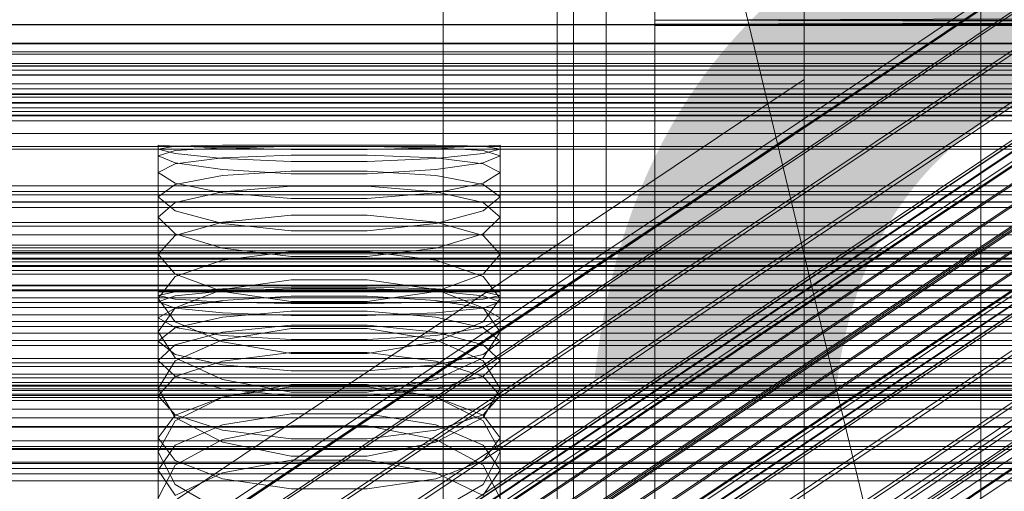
# Model space of a CAD drawing. Header units: millimetres. Extents: x -3490 to 61924, y -72580 to 6847.
# Tile 240 of 256: x 132 to 253, y -33925 to -33867. Entities that reach past the tile are written whole.
import ezdxf

# ---------------------------------------------------------------- set-up
doc = ezdxf.new("R2010")
doc.units = ezdxf.units.MM
for name, color, linetype, lineweight in [('COTAS_O', 1, 'Continuous', 0), ('COTAS_P', 1, 'Continuous', 0), ('frontal_briquetadora', 7, 'Continuous', 0), ('frontal_C01', 7, 'Continuous', 0), ('frontal_C02', 7, 'Continuous', 0), ('frontal_C03', 7, 'Continuous', 0), ('frontal_secador', 7, 'Continuous', 0)]:
    doc.layers.add(name, color=color, linetype=linetype, lineweight=lineweight)
doc.dimstyles.new('R19_100', dxfattribs={"dimtxt": 250, "dimasz": 150, "dimexe": 150, "dimexo": 80, "dimgap": 100, "dimtad": 1, "dimtih": 1, "dimtoh": 1, "dimdsep": 46, "dimcen": 0.09, "dimadec": 0, "dimazin": 0, "dimtfac": 1, "dimtdec": 4, "dimtofl": 0, "dimtmove": 0, "dimatfit": 3, "dimfxl": 1, "dimtolj": 1, "dimtzin": 0, "dimarcsym": 0})

# ---------------------------------------------------------------- blocks, each defined once
blk = doc.blocks.new('DIM_R29_57')
at = {"layer": 'COTAS_O'}
for p, q in [((-1725, -33700), (-1575, -33655)), ((1725, -33700), (1575, -33655)), ((-1725, -34400), (-1725, -33700)), ((-1725, -33700), (1725, -33700)), ((-1725, -33700), (-1575, -33745)), ((1725, -33700), (1575, -33745)), ((1725, -34400), (1725, -33700))]:
    blk.add_line(p, q, dxfattribs=at)
blk.add_text('3450 O', height=250, dxfattribs=at).set_placement((0, -33600))
blk = doc.blocks.new('DIM_R29_58')
at = {"layer": 'COTAS_P'}
for p, q in [((-150, -32300), (550, -32300)), ((550, -32300), (505, -32450)), ((550, -34900), (550, -32300)), ((550, -32300), (595, -32450)), ((550, -34900), (505, -34750)), ((550, -34900), (595, -34750)), ((-150, -34900), (550, -34900))]:
    blk.add_line(p, q, dxfattribs=at)
blk.add_text('2600 P', height=250, rotation=90, dxfattribs=at).set_placement((450, -33600))
blk = doc.blocks.new('DIM_R29_61')
at = {"layer": 'COTAS_O'}
for p, q in [((-650, -34200), (-500, -34155)), ((650, -34200), (500, -34155)), ((-650, -34900), (-650, -34200)), ((-650, -34200), (650, -34200)), ((-650, -34200), (-500, -34245)), ((650, -34200), (500, -34245)), ((650, -34900), (650, -34200))]:
    blk.add_line(p, q, dxfattribs=at)
blk.add_text('1300 O', height=250, dxfattribs=at).set_placement((0, -34100))

msp = doc.modelspace()

# ---------------------------------------------------------------- linework, layer by layer
at = {"layer": 'frontal_briquetadora'}
for p, q in [((200, -33765), (200, -33920)), ((204, -33920), (204, -33765)), ((210, -33820), (210, -34060)), ((210, -34260), (210, -33820)), ((210, -34680), (210, -33820)), ((210, -33820), (416.55, -34680)), ((200, -33869.692), (200, -33852.858)), ((210, -33853.384), (210, -34060)), ((200, -33854.32), (200, -33870.936)), ((210, -34060), (210, -33855.985)), ((210, -33858.384), (210, -34060)), ((184, -33860), (184, -33940)), ((198, -33940), (198, -33860)), ((210, -33860.559), (210, -34060)), ((200, -33877.066), (200, -33861.773)), ((200, -33862.803), (200, -33877.883)), ((210, -33862.488), (210, -34060)), ((210, -33864.153), (210, -34060)), ((210, -33865.538), (210, -34060)), ((430, -33866.629), (210, -33867.416)), ((210, -33867.416), (210, -33866.629)), ((210, -33866.629), (210, -34060)), ((430, -33867.416), (210, -33867.416)), ((430, -33867.416), (210, -33867.891)), ((210, -33867.891), (210, -33867.416)), ((430, -33867.891), (210, -33867.416)), ((210, -33867.416), (210, -34060)), ((430, -33867.891), (210, -33867.891)), ((430, -33867.891), (210, -33868.05)), ((210, -33868.05), (210, -33867.891)), ((430, -33868.05), (210, -33867.891)), ((210, -33867.891), (210, -34060)), ((430, -33868.05), (210, -33868.05)), ((210, -33868.05), (210, -34060)), ((200, -33883.135), (200, -33869.692)), ((200, -33870.936), (200, -33884.039)), ((184, -33880.454), (184, -33875.627)), ((198, -33880.454), (198, -33875.627)), ((210, -33880.454), (210, -33875.627)), ((200, -33888.245), (200, -33877.066)), ((200, -33877.883), (200, -33888.77)), ((184, -33889.153), (184, -33880.454)), ((198, -33889.153), (198, -33880.454)), ((210, -33889.153), (210, -33880.454)), ((151.08, -33882.856), (149, -33882.75)), ((149, -33900.75), (149, -33882.75)), ((149, -33883.222), (151.08, -33882.881)), ((151.08, -33883.775), (149, -33883.222)), ((149, -33901.201), (149, -33883.222)), ((151.08, -33883.423), (149, -33884.062)), ((151.08, -33882.881), (156.906, -33882.76)), ((156.906, -33883.094), (151.08, -33882.856)), ((156.906, -33883.063), (151.08, -33883.423)), ((156.906, -33882.76), (165.326, -33882.752)), ((165.326, -33882.922), (156.906, -33883.063)), ((165.326, -33883.285), (156.906, -33883.094)), ((165.326, -33882.752), (174.674, -33882.752)), ((174.674, -33882.922), (165.326, -33882.922)), ((174.674, -33883.285), (165.326, -33883.285)), ((174.674, -33882.752), (183.094, -33882.76)), ((183.094, -33883.063), (174.674, -33882.922)), ((183.094, -33883.094), (174.674, -33883.285)), ((183.094, -33882.76), (188.92, -33882.881)), ((188.92, -33882.856), (183.094, -33883.094)), ((188.92, -33883.423), (183.094, -33883.063)), ((191, -33882.75), (188.92, -33882.856)), ((188.92, -33882.881), (191, -33883.222)), ((191, -33883.222), (188.92, -33883.775)), ((191, -33884.062), (188.92, -33883.423)), ((191, -33900.75), (191, -33882.75)), ((191, -33901.201), (191, -33883.222)), ((200, -33883.253), (200, -33882.75)), ((200, -33883.285), (200, -33882.75)), ((200, -33882.75), (200, -33883.222)), ((200, -33891.871), (200, -33883.135)), ((200, -33883.222), (200, -33884.7)), ((200, -33884.763), (200, -33883.253)), ((200, -33884.826), (200, -33883.285)), ((149, -33902.002), (149, -33884.062)), ((149, -33884.062), (151.08, -33884.912)), ((156.906, -33884.371), (151.08, -33883.775)), ((156.906, -33884.304), (151.08, -33885.021)), ((165.326, -33883.964), (156.906, -33884.304)), ((165.326, -33884.761), (156.906, -33884.371)), ((174.674, -33883.964), (165.326, -33883.964)), ((174.674, -33884.761), (165.326, -33884.761)), ((183.094, -33884.304), (174.674, -33883.964)), ((183.094, -33884.371), (174.674, -33884.761)), ((188.92, -33883.775), (183.094, -33884.371)), ((188.92, -33885.021), (183.094, -33884.304)), ((188.92, -33884.912), (191, -33884.062)), ((191, -33902.002), (191, -33884.062)), ((200, -33884.039), (200, -33892.346)), ((200, -33884.7), (200, -33887.18)), ((200, -33887.273), (200, -33884.763)), ((200, -33887.368), (200, -33884.826)), ((151.08, -33885.021), (149, -33886.106)), ((151.08, -33884.912), (156.906, -33885.746)), ((156.906, -33885.746), (165.326, -33886.268)), ((156.906, -33886.485), (165.326, -33885.947)), ((165.326, -33885.947), (174.674, -33885.947)), ((174.674, -33886.268), (183.094, -33885.746)), ((174.674, -33885.947), (183.094, -33886.485)), ((183.094, -33885.746), (188.92, -33884.912)), ((191, -33886.106), (188.92, -33885.021)), ((149, -33903.952), (149, -33886.106)), ((151.08, -33887.4), (149, -33886.106)), ((151.08, -33887.559), (156.906, -33886.485)), ((165.326, -33886.268), (174.674, -33886.268)), ((183.094, -33886.485), (188.92, -33887.559)), ((191, -33886.106), (188.92, -33887.4)), ((191, -33903.952), (191, -33886.106)), ((200, -33887.18), (200, -33890.655)), ((149, -33889.086), (151.08, -33887.559)), ((156.906, -33888.59), (151.08, -33887.4)), ((156.906, -33888.46), (151.08, -33889.77)), ((165.326, -33887.791), (156.906, -33888.46)), ((174.674, -33887.791), (165.326, -33887.791)), ((183.094, -33888.46), (174.674, -33887.791)), ((188.92, -33887.4), (183.094, -33888.59)), ((188.92, -33889.77), (183.094, -33888.46)), ((188.92, -33887.559), (191, -33889.086)), ((200, -33890.779), (200, -33887.273)), ((200, -33890.905), (200, -33887.368)), ((200, -33894.218), (200, -33888.245)), ((151.08, -33890.822), (149, -33889.086)), ((149, -33906.796), (149, -33889.086)), ((165.326, -33889.308), (156.906, -33888.59)), ((174.674, -33889.308), (165.326, -33889.308)), ((183.094, -33888.59), (174.674, -33889.308)), ((184, -33900), (184, -33889.153)), ((191, -33889.086), (188.92, -33890.822)), ((191, -33906.796), (191, -33889.086)), ((198, -33900), (198, -33889.153)), ((200, -33888.77), (200, -33894.399)), ((210, -33900), (210, -33889.153)), ((151.08, -33889.77), (149, -33891.591)), ((156.906, -33892.364), (151.08, -33890.822)), ((188.92, -33890.822), (183.094, -33892.364)), ((191, -33891.591), (188.92, -33889.77)), ((200, -33890.655), (200, -33895.117)), ((200, -33895.272), (200, -33890.779)), ((149, -33909.185), (149, -33891.591)), ((149, -33891.591), (151.08, -33893.618)), ((165.326, -33891.333), (156.906, -33892.198)), ((174.674, -33891.333), (165.326, -33891.333)), ((183.094, -33892.198), (174.674, -33891.333)), ((188.92, -33893.618), (191, -33891.591)), ((191, -33909.185), (191, -33891.591)), ((200, -33895.428), (200, -33890.905)), ((200, -33895.045), (200, -33891.871)), ((156.906, -33892.198), (151.08, -33893.859)), ((165.326, -33893.278), (156.906, -33892.364)), ((174.674, -33893.277), (165.326, -33893.278)), ((183.094, -33892.364), (174.674, -33893.277)), ((188.92, -33893.859), (183.094, -33892.198)), ((200, -33892.346), (200, -33895.045)), ((151.08, -33893.859), (149, -33896.116)), ((151.08, -33893.618), (156.906, -33895.393)), ((183.094, -33895.393), (188.92, -33893.618)), ((191, -33896.116), (188.92, -33893.859)), ((200, -33894.399), (200, -33894.218)), ((200, -33895.045), (-160, -33895.045)), ((156.906, -33895.393), (165.326, -33896.435)), ((174.674, -33896.435), (183.094, -33895.393)), ((200, -33895.117), (200, -33900.553)), ((200, -33900.739), (200, -33895.272)), ((200, -33900.925), (200, -33895.428)), ((151.08, -33898.576), (149, -33896.116)), ((149, -33913.502), (149, -33896.116)), ((151.08, -33898.867), (156.906, -33896.858)), ((156.906, -33896.858), (165.326, -33895.8)), ((165.326, -33895.8), (174.674, -33895.8)), ((165.326, -33896.435), (174.674, -33896.435)), ((174.674, -33895.8), (183.094, -33896.858)), ((183.094, -33896.858), (188.92, -33898.867)), ((191, -33896.116), (188.92, -33898.576)), ((191, -33913.502), (191, -33896.116)), ((149, -33901.553), (151.08, -33898.867)), ((156.906, -33900.697), (151.08, -33898.576)), ((165.326, -33899.285), (156.906, -33900.472)), ((174.674, -33899.285), (165.326, -33899.285)), ((183.094, -33900.472), (174.674, -33899.285)), ((188.92, -33898.576), (183.094, -33900.697)), ((188.92, -33898.867), (191, -33901.553)), ((184, -33900), (-194, -33900)), ((156.907, -33900.395), (151.08, -33900.754)), ((156.906, -33900.472), (151.08, -33902.709)), ((165.327, -33900.196), (156.907, -33900.395)), ((156.907, -33900.66), (165.327, -33900.329)), ((174.673, -33900.196), (165.327, -33900.196)), ((165.327, -33900.329), (174.673, -33900.329)), ((183.093, -33900.395), (174.673, -33900.196)), ((174.673, -33900.329), (183.093, -33900.66)), ((188.92, -33900.754), (183.093, -33900.395)), ((188.92, -33902.709), (183.094, -33900.472)), ((184, -33900), (184, -33910.847)), ((210, -33900), (198, -33900)), ((198, -33900), (198, -33910.847)), ((200, -33900.553), (200, -33906.951)), ((210, -33900), (210, -33910.847)), ((149, -33900.75), (151.08, -33900.75)), ((151.08, -33900.754), (149, -33901.201)), ((149, -33901.201), (151.08, -33901.648)), ((149, -33902.002), (151.08, -33901.257)), ((151.08, -33904.442), (149, -33901.553)), ((149, -33918.691), (149, -33901.553)), ((151.08, -33901.257), (156.907, -33900.66)), ((151.08, -33900.75), (156.907, -33900.75)), ((151.08, -33901.648), (156.907, -33902.006)), ((165.326, -33901.931), (156.906, -33900.697)), ((156.907, -33900.75), (165.327, -33900.75)), ((156.907, -33901.809), (165.327, -33901.279)), ((165.327, -33900.75), (174.673, -33900.75)), ((165.327, -33901.279), (174.673, -33901.279)), ((174.673, -33900.75), (183.093, -33900.75)), ((174.673, -33901.279), (183.093, -33901.809)), ((183.094, -33900.697), (174.674, -33901.931)), ((183.093, -33900.66), (188.92, -33901.257)), ((183.093, -33900.75), (188.92, -33900.75)), ((183.093, -33902.006), (188.92, -33901.648)), ((188.92, -33900.75), (191, -33900.75)), ((191, -33901.201), (188.92, -33900.754)), ((188.92, -33901.648), (191, -33901.201)), ((188.92, -33901.257), (191, -33902.002)), ((191, -33901.553), (188.92, -33904.442)), ((191, -33918.691), (191, -33901.553)), ((200, -33907.167), (200, -33900.739)), ((200, -33907.383), (200, -33900.925)), ((151.08, -33902.746), (149, -33902.002)), ((151.08, -33902.709), (149, -33905.679)), ((149, -33903.952), (151.08, -33902.762)), ((151.08, -33902.762), (156.907, -33901.809)), ((156.907, -33903.344), (151.08, -33902.746)), ((156.907, -33902.006), (165.327, -33902.205)), ((174.674, -33901.931), (165.326, -33901.931)), ((165.327, -33902.205), (174.673, -33902.205)), ((174.673, -33902.205), (183.093, -33902.006)), ((183.093, -33901.809), (188.92, -33902.762)), ((188.92, -33902.746), (183.093, -33903.344)), ((191, -33902.002), (188.92, -33902.746)), ((191, -33905.679), (188.92, -33902.709)), ((188.92, -33902.762), (191, -33903.952)), ((149, -33903.952), (151.08, -33905.141)), ((156.907, -33903.856), (151.08, -33905.165)), ((165.327, -33903.131), (156.907, -33903.856)), ((165.327, -33903.675), (156.907, -33903.344)), ((174.673, -33903.131), (165.327, -33903.131)), ((174.673, -33903.675), (165.327, -33903.675)), ((183.093, -33903.856), (174.673, -33903.131)), ((183.093, -33903.344), (174.673, -33903.675)), ((188.92, -33905.165), (183.093, -33903.856)), ((188.92, -33905.141), (191, -33903.952)), ((151.08, -33905.165), (149, -33906.796)), ((156.906, -33906.903), (151.08, -33904.442)), ((151.08, -33905.141), (156.907, -33906.095)), ((165.326, -33905.267), (156.906, -33906.643)), ((156.907, -33905.719), (165.327, -33904.863)), ((174.674, -33905.267), (165.326, -33905.267)), ((165.327, -33904.863), (174.673, -33904.863)), ((174.673, -33904.863), (183.093, -33905.719)), ((183.094, -33906.643), (174.674, -33905.267)), ((183.093, -33906.095), (188.92, -33905.141)), ((188.92, -33904.442), (183.094, -33906.903)), ((191, -33906.796), (188.92, -33905.165)), ((149, -33922.627), (149, -33905.679)), ((149, -33905.679), (151.08, -33908.849)), ((151.08, -33907.261), (156.907, -33905.719)), ((156.907, -33906.095), (165.327, -33906.624)), ((174.673, -33906.624), (183.093, -33906.095)), ((183.093, -33905.719), (188.92, -33907.261)), ((188.92, -33908.849), (191, -33905.679)), ((191, -33922.627), (191, -33905.679)), ((149, -33906.796), (151.08, -33908.427)), ((149, -33909.185), (151.08, -33907.261)), ((156.906, -33906.643), (151.08, -33909.219)), ((165.326, -33908.325), (156.906, -33906.903)), ((165.327, -33906.624), (174.673, -33906.624)), ((183.094, -33906.903), (174.674, -33908.325)), ((188.92, -33909.219), (183.094, -33906.643)), ((188.92, -33908.427), (191, -33906.796)), ((188.92, -33907.261), (191, -33909.185)), ((200, -33906.951), (200, -33914.294)), ((200, -33914.539), (200, -33907.167)), ((200, -33914.784), (200, -33907.383)), ((151.08, -33908.427), (156.907, -33909.735)), ((151.08, -33908.849), (156.906, -33911.534)), ((156.907, -33909.253), (165.327, -33908.203)), ((174.674, -33908.325), (165.326, -33908.325)), ((165.327, -33908.203), (174.673, -33908.203)), ((174.673, -33908.203), (183.093, -33909.253)), ((183.093, -33909.735), (188.92, -33908.427)), ((183.094, -33911.534), (188.92, -33908.849)), ((151.08, -33911.108), (149, -33909.185)), ((151.08, -33909.219), (149, -33912.608)), ((151.08, -33911.144), (156.907, -33909.253)), ((156.907, -33909.735), (165.327, -33910.461)), ((174.673, -33910.461), (183.093, -33909.735)), ((183.093, -33909.253), (188.92, -33911.144)), ((191, -33909.185), (188.92, -33911.108)), ((191, -33912.608), (188.92, -33909.219)), ((149, -33913.502), (151.08, -33911.144)), ((156.907, -33912.651), (151.08, -33911.108)), ((165.327, -33910.461), (174.673, -33910.461)), ((188.92, -33911.108), (183.093, -33912.651)), ((184, -33910.847), (184, -33919.546)), ((188.92, -33911.144), (191, -33913.502)), ((198, -33910.847), (198, -33919.546)), ((210, -33910.847), (210, -33919.546)), ((151.08, -33916.193), (149, -33912.608)), ((149, -33929.238), (149, -33912.608)), ((156.906, -33911.534), (165.326, -33913.08)), ((156.906, -33913.701), (165.326, -33912.14)), ((165.327, -33912.428), (156.907, -33913.668)), ((165.326, -33912.14), (174.674, -33912.14)), ((174.673, -33912.428), (165.327, -33912.428)), ((183.093, -33913.668), (174.673, -33912.428)), ((174.674, -33913.08), (183.094, -33911.534)), ((174.674, -33912.14), (183.094, -33913.701)), ((191, -33912.608), (188.92, -33916.193)), ((191, -33929.238), (191, -33912.608)), ((149, -33913.502), (151.08, -33915.861)), ((156.907, -33913.668), (151.08, -33915.903)), ((151.08, -33916.61), (156.906, -33913.701)), ((165.327, -33913.507), (156.907, -33912.651)), ((165.326, -33913.08), (174.674, -33913.08)), ((174.673, -33913.507), (165.327, -33913.507)), ((183.093, -33912.651), (174.673, -33913.507)), ((188.92, -33915.903), (183.093, -33913.668)), ((183.094, -33913.701), (188.92, -33916.61)), ((188.92, -33915.861), (191, -33913.502)), ((200, -33914.294), (200, -33922.563)), ((200, -33922.836), (200, -33914.539)), ((200, -33923.11), (200, -33914.784)), ((151.08, -33915.903), (149, -33918.691)), ((151.08, -33915.861), (156.907, -33917.752)), ((156.906, -33919.209), (151.08, -33916.193)), ((156.907, -33917.096), (165.327, -33915.73)), ((165.327, -33915.73), (174.673, -33915.73)), ((174.673, -33915.73), (183.093, -33917.096)), ((183.093, -33917.752), (188.92, -33915.861)), ((188.92, -33916.193), (183.094, -33919.209)), ((191, -33918.691), (188.92, -33915.903)), ((149, -33920.41), (151.08, -33916.61)), ((151.08, -33919.558), (156.907, -33917.096)), ((165.326, -33917.209), (156.906, -33918.891)), ((174.674, -33917.209), (165.326, -33917.209)), ((183.094, -33918.891), (174.674, -33917.209)), ((183.093, -33917.096), (188.92, -33919.558)), ((188.92, -33916.61), (191, -33920.41)), ((149, -33918.691), (151.08, -33921.478)), ((156.907, -33917.752), (165.327, -33918.801)), ((174.673, -33918.801), (183.093, -33917.752)), ((188.92, -33921.478), (191, -33918.691)), ((149, -33922.627), (151.08, -33919.558)), ((156.906, -33918.891), (151.08, -33922.018)), ((165.326, -33920.937), (156.906, -33919.209)), ((165.327, -33918.801), (174.673, -33918.801)), ((183.094, -33919.209), (174.674, -33920.937)), ((188.92, -33922.018), (183.094, -33918.891)), ((184, -33919.546), (184, -33924.373)), ((188.92, -33919.558), (191, -33922.627)), ((198, -33919.546), (198, -33924.373)), ((210, -33919.546), (210, -33924.373)), ((200, -33920), (-160, -33920)), ((151.08, -33924.402), (149, -33920.41)), ((149, -33936.682), (149, -33920.41)), ((174.674, -33920.937), (165.326, -33920.937)), ((191, -33920.41), (188.92, -33924.402)), ((191, -33936.682), (191, -33920.41)), ((204, -33920), (200, -33920)), ((200, -33920), (200, -34100)), ((204, -34100), (204, -33920)), ((151.08, -33922.018), (149, -33926.087)), ((151.08, -33921.478), (156.907, -33923.713)), ((156.907, -33922.955), (165.327, -33921.403)), ((165.327, -33921.403), (174.673, -33921.403)), ((174.673, -33921.403), (183.093, -33922.955)), ((183.093, -33923.713), (188.92, -33921.478)), ((191, -33926.087), (188.92, -33922.018)), ((151.08, -33925.697), (149, -33922.627)), ((151.08, -33925.751), (156.907, -33922.955)), ((183.093, -33922.955), (188.92, -33925.751)), ((191, -33922.627), (188.92, -33925.697)), ((200, -33922.563), (200, -33931.737)), ((200, -33932.038), (200, -33922.836)), ((200, -33932.339), (200, -33923.11)), ((156.906, -33927.741), (151.08, -33924.402)), ((156.907, -33923.713), (165.327, -33924.953)), ((174.673, -33924.953), (183.093, -33923.713)), ((188.92, -33924.402), (183.094, -33927.741)), ((165.327, -33924.953), (174.673, -33924.953))]:
    msp.add_line(p, q, dxfattribs=at)
at = {"layer": 'frontal_C01'}
for p, q in [((250, -35948.844), (250, -33373.251)), ((250, -33378.064), (250, -35953.656)), ((228.298, -33928.654), (228.298, -33666.04)), ((228.298, -33671.821), (228.298, -33934.434)), ((146.872, -33988.618), (331.181, -33864.284)), ((146.383, -33989.708), (330.692, -33865.373)), ((148.32, -33988.968), (332.629, -33864.633)), ((150.629, -33990.733), (334.938, -33866.398)), ((146.887, -33992.163), (331.197, -33867.828)), ((980, -33912.304), (-980, -33912.304)), ((980, -33917.304), (-980, -33917.304))]:
    msp.add_line(p, q, dxfattribs=at)
at = {"layer": 'frontal_C02'}
for p, q in [((250, -35767.183), (250, -32921.727)), ((250, -32926.497), (250, -35771.953)), ((228.298, -33874.707), (228.298, -33584.212)), ((228.298, -33589.943), (228.298, -33880.437)), ((146.872, -33933.95), (331.181, -33810.695)), ((148.32, -33934.108), (332.629, -33810.853)), ((146.383, -33935.233), (330.692, -33811.978)), ((150.629, -33935.695), (334.938, -33812.44)), ((141.218, -33957.459), (355.017, -33814.483)), ((141.731, -33957.515), (355.53, -33814.539)), ((146.887, -33937.869), (331.197, -33814.614)), ((141.045, -33957.913), (354.844, -33814.938)), ((141.224, -33958.847), (355.022, -33815.872)), ((142.549, -33958.077), (356.348, -33815.102)), ((153.641, -33938.604), (337.95, -33815.35)), ((143.617, -33959.108), (357.415, -33816.133)), ((141.742, -33960.197), (355.541, -33817.222)), ((144.861, -33960.537), (358.659, -33817.561)), ((142.565, -33961.871), (356.363, -33818.895)), ((359.995, -33819.291), (146.196, -33962.266)), ((148.35, -33941.678), (332.659, -33818.423)), ((157.152, -33942.637), (341.461, -33819.382)), ((143.635, -33963.754), (357.434, -33820.779)), ((147.533, -33964.178), (361.332, -33821.203)), ((144.881, -33965.719), (358.68, -33822.743)), ((148.779, -33966.143), (362.578, -33823.168)), ((150.672, -33946.401), (334.981, -33823.147)), ((345.231, -33824.263), (160.922, -33947.518)), ((146.218, -33967.631), (360.017, -33824.656)), ((149.85, -33968.027), (363.648, -33825.051)), ((147.554, -33969.361), (361.352, -33826.385)), ((150.672, -33969.7), (364.471, -33826.725)), ((148.798, -33970.789), (362.596, -33827.814)), ((149.865, -33971.82), (363.664, -33828.845)), ((151.191, -33971.05), (364.989, -33828.075)), ((151.369, -33971.984), (365.168, -33829.009)), ((153.694, -33951.717), (338.003, -33828.462)), ((150.683, -33972.383), (364.482, -33829.407)), ((151.196, -33972.439), (364.995, -33829.463)), ((164.693, -33952.915), (349.002, -33829.66)), ((157.211, -33957.262), (341.52, -33834.007)), ((168.21, -33958.46), (352.519, -33835.205)), ((160.982, -33962.659), (345.291, -33839.404)), ((171.232, -33963.775), (355.541, -33840.521)), ((164.752, -33967.54), (349.061, -33844.285)), ((173.554, -33968.499), (357.863, -33845.244)), ((168.263, -33971.572), (352.572, -33848.318)), ((175.016, -33972.308), (359.326, -33849.053)), ((171.275, -33974.481), (355.584, -33851.227)), ((175.521, -33974.944), (359.83, -33851.689)), ((173.584, -33976.069), (357.893, -33852.814)), ((175.032, -33976.227), (359.341, -33852.972)), ((-311.15, -33867.961), (311.15, -33867.961)), ((-311.15, -33871.585), (311.15, -33871.585)), ((-311.15, -33873.052), (311.15, -33873.052)), ((228.298, -33874.707), (130, -33940.443)), ((228.298, -34165.201), (228.298, -33874.707)), ((228.298, -33874.707), (228.298, -33880.437)), ((-311.15, -33875.833), (311.15, -33875.833)), ((-450, -33876.51), (450, -33876.51)), ((-311.15, -33876.871), (311.15, -33876.871)), ((-311.15, -33878.619), (311.15, -33878.619)), ((-311.15, -33879.156), (311.15, -33879.156)), ((-311.15, -33879.752), (311.15, -33879.752)), ((130, -33946.173), (228.298, -33880.437)), ((228.298, -33880.437), (228.298, -34170.932)), ((450, -33888.432), (-450, -33888.432)), ((450, -33909.919), (-450, -33909.919)), ((-450, -33921.841), (450, -33921.841))]:
    msp.add_line(p, q, dxfattribs=at)
at = {"layer": 'frontal_C03'}
for p, q in [((1250, -33867.932), (-1250, -33867.932)), ((1250, -33870.24), (-1250, -33870.24)), ((-1250, -33871.297), (1250, -33871.297)), ((-1250, -33872.731), (1250, -33872.731)), ((-1250, -33873.529), (1250, -33873.529)), ((-1250, -33874.113), (1250, -33874.113)), ((1250, -33874.149), (-1250, -33874.149)), ((1250, -33875.207), (-1250, -33875.207)), ((-1250, -33876.451), (1250, -33876.451)), ((1250, -33877.514), (-1250, -33877.514)), ((-1250, -33877.581), (1250, -33877.581)), ((1250, -33878.167), (-1250, -33878.167)), ((1250, -33879.049), (-1250, -33879.049)), ((-1250, -33881.3), (1250, -33881.3)), ((-1500, -33883.261), (1500, -33883.261)), ((-1250, -33882.897), (1250, -33882.897)), ((-1250, -33887.744), (1250, -33887.744)), ((1250, -33888.855), (-1250, -33888.855)), ((-1250, -33889.699), (1250, -33889.699)), ((1250, -33889.737), (-1250, -33889.737)), ((1250, -33890.39), (-1250, -33890.39)), ((1500, -33892.245), (-1500, -33892.245)), ((1250, -33892.697), (-1250, -33892.697)), ((-1250, -33893.755), (1250, -33893.755)), ((-1268, -33895.717), (1268, -33895.717)), ((-1250, -33895.344), (1250, -33895.344)), ((-1268, -33895.941), (1268, -33895.941)), ((-1268, -33896.106), (1268, -33896.106)), ((-1268, -33896.763), (1268, -33896.763)), ((1250, -33896.607), (-1250, -33896.607)), ((-1268, -33897.081), (1268, -33897.081)), ((-1268, -33898.127), (1268, -33898.127)), ((1250, -33897.525), (-1250, -33897.525)), ((1250, -33897.664), (-1250, -33897.664)), ((-1268, -33898.576), (1268, -33898.576)), ((-1268, -33899.939), (1268, -33899.939)), ((-1268, -33900.489), (1268, -33900.489)), ((1250, -33899.972), (-1250, -33899.972)), ((1250, -33900.625), (-1250, -33900.625)), ((1250, -33901.506), (-1250, -33901.506)), ((-1268, -33902.077), (1268, -33902.077)), ((1268, -33902.69), (-1268, -33902.69)), ((-1250, -33903.582), (1250, -33903.582)), ((-1268, -33904.394), (1268, -33904.394)), ((-1268, -33905.029), (1268, -33905.029)), ((-1250, -33905.841), (1250, -33905.841)), ((-1268, -33906.733), (1268, -33906.733)), ((-1268, -33907.346), (1268, -33907.346)), ((-1268, -33908.934), (1268, -33908.934)), ((-1268, -33909.484), (1268, -33909.484)), ((-1268, -33910.847), (1268, -33910.847)), ((-1268, -33911.296), (1268, -33911.296)), ((1250, -33911.313), (-1250, -33911.313)), ((-1268, -33912.342), (1268, -33912.342)), ((-1250, -33911.898), (1250, -33911.898)), ((1250, -33912.194), (-1250, -33912.194)), ((-1268, -33912.66), (1268, -33912.66)), ((-1268, -33913.317), (1268, -33913.317)), ((-1268, -33913.482), (1268, -33913.482)), ((-1268, -33913.706), (1268, -33913.706)), ((1250, -33912.848), (-1250, -33912.848)), ((-1250, -33914.079), (1250, -33914.079)), ((1250, -33915.155), (-1250, -33915.155)), ((-1250, -33916.212), (1250, -33916.212)), ((1500, -33917.367), (-1500, -33917.367)), ((1250, -33919.065), (-1250, -33919.065)), ((-1250, -33919.724), (1250, -33919.724)), ((1250, -33920.122), (-1250, -33920.122)), ((-1250, -33921.679), (1250, -33921.679)), ((1250, -33922.429), (-1250, -33922.429)), ((1250, -33923.083), (-1250, -33923.083)), ((1250, -33923.964), (-1250, -33923.964))]:
    msp.add_line(p, q, dxfattribs=at)
at = {"layer": 'frontal_secador'}
for p, q in [((1250, -33870.291), (-1250, -33870.291)), ((1250, -33873), (-1250, -33873))]:
    msp.add_line(p, q, dxfattribs=at)

# ---------------------------------------------------------------- dimensions: what is measured, and where the dimension line sits
at = {"layer": 'COTAS_O'}
for p1, p2, picture, middle in [((-1725, -34400), (1725, -34400), 'DIM_R29_57', (0, -33700)), ((-650, -34900), (650, -34900), 'DIM_R29_61', (0, -34200))]:
    dim = msp.add_aligned_dim(p1=p1, p2=p2, distance=700, text='<> O', dimstyle='R19_100', dxfattribs=at)
    dim.commit()
    dim.dimension.update_dxf_attribs({"geometry": picture, "text_midpoint": middle})
at = {"layer": 'COTAS_P'}
dim = msp.add_aligned_dim(p1=(-150, -34900), p2=(-150, -32300), distance=-700, text='<> P', dimstyle='R19_100', dxfattribs=at)
dim.commit()
dim.dimension.update_dxf_attribs({"geometry": 'DIM_R29_58', "text_midpoint": (550, -33600)})

doc.saveas('drawing.dxf')
